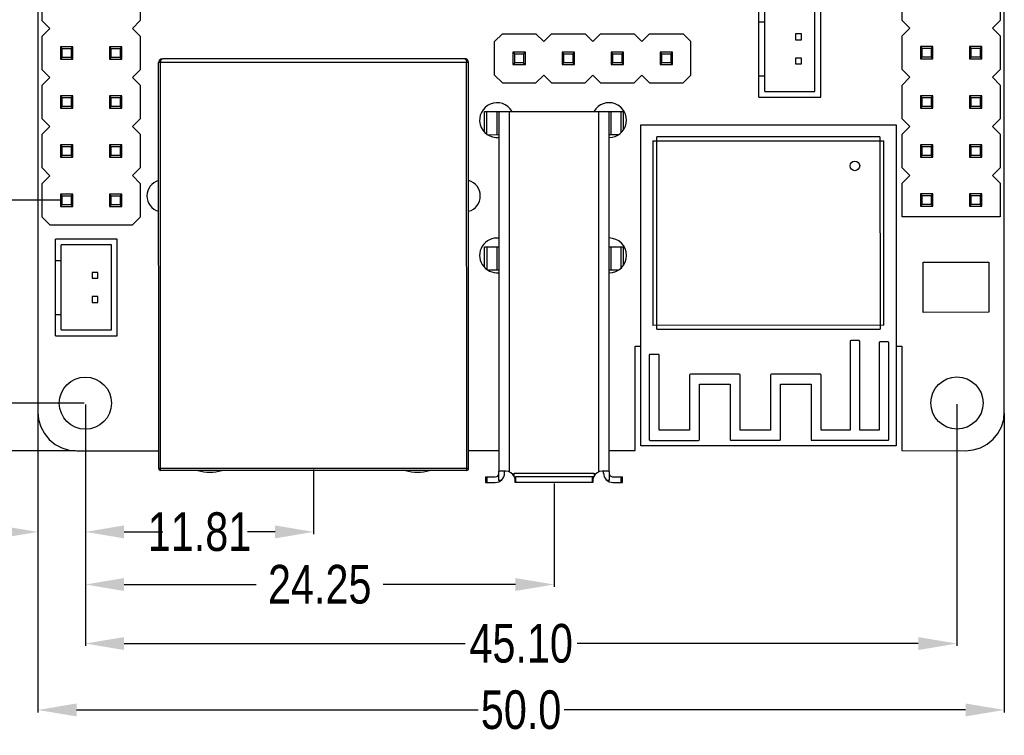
# Model space of a CAD drawing. Header units: inches. Extents: x -29 to 164, y -51 to 83.
# Tile 8 of 164: x 7 to 58, y -22 to 15. Entities that reach past the tile are written whole.
import ezdxf

# ---------------------------------------------------------------- set-up
doc = ezdxf.new("R2010")
doc.units = ezdxf.units.IN
doc.header["$LTSCALE"] = 1.21
doc.header["$MEASUREMENT"] = 0
doc.header["$PDMODE"] = 3
doc.header["$PDSIZE"] = 0.3125
doc.layers.get('0').update_dxf_attribs({"linetype": 'CONTINUOUS'})
doc.layers.get('Defpoints').update_dxf_attribs({"linetype": 'CONTINUOUS'})
doc.layers.add('DIM', color=3, linetype='CONTINUOUS')
doc.styles.get("Standard").update_dxf_attribs({"font": 'txt', "width": 0.8})
doc.dimstyles.get("Standard").update_dxf_attribs({"dimtxt": 0.15625, "dimasz": 0.1875, "dimexe": 0.125, "dimexo": 0.0625, "dimgap": 0.09, "dimtad": 0, "dimtih": 1, "dimtoh": 1, "dimzin": 4, "dimdsep": 46, "dimtxsty": 'STANDARD', "dimblk": '_FILLED', "dimblk1": '_FILLED', "dimblk2": '_FILLED', "dimcen": 0.09, "dimazin": 1, "dimtp": 0.01, "dimtm": 0.01, "dimtfac": 1, "dimtofl": 0, "dimtmove": 0, "dimatfit": 3, "dimldrblk": '_FILLED', "dimfxl": 1, "dimtolj": 1, "dimtzin": 4, "dimarcsym": 0})

# ---------------------------------------------------------------- blocks, each defined once
blk = doc.blocks.new('_FILLED')
at = {"color": 0, "linetype": 'ByBlock'}
blk.add_solid([(0, 0), (-1, 0.167), (-1, -0.167)], dxfattribs=at)
blk = doc.blocks.new('*D3')
at = {"layer": 'Defpoints', "color": 0}
for p in [(9.128, 35.713), (0.441, 5.233), (9.135, 5.233)]:
    blk.add_point(p, dxfattribs=at)
at = {"layer": 'DIM', "color": 0, "lineweight": -2}
for p, q in [((9.066, 35.713), (0.316, 35.713)), ((0.441, 33.713), (0.441, 29.496)), ((0.441, 7.233), (0.441, 11.45)), ((9.072, 5.233), (0.316, 5.233))]:
    blk.add_line(p, q, dxfattribs=at)
at = {"layer": 'DIM', "color": 0, "lineweight": -2, "xscale": 2, "yscale": 2, "zscale": 2}
for p, rotation in [((0.441, 35.713), 90), ((0.441, 5.233), 270)]:
    blk.add_blockref('_FILLED', p, dxfattribs=dict(at, rotation=rotation))
at = {"layer": 'DIM', "color": 0, "insert": (0.441, 20.473), "char_height": 2, "attachment_point": 5, "rotation": 90}
blk.add_mtext('\\A1;30.48(2.54*12)', dxfattribs=at)
blk = doc.blocks.new('*D4')
at = {"layer": 'Defpoints', "color": 0}
for p in [(-6.502, 42.283), (9.879, 42.283), (9.889, -7.727)]:
    blk.add_point(p, dxfattribs=at)
at = {"layer": 'DIM', "color": 0, "lineweight": -2}
for p, q in [((9.816, 42.283), (-6.627, 42.283)), ((-6.502, 40.283), (-6.502, 19.501)), ((-6.502, -5.727), (-6.502, 15.055)), ((9.827, -7.727), (-6.627, -7.727))]:
    blk.add_line(p, q, dxfattribs=at)
at = {"layer": 'DIM', "color": 0, "lineweight": -2, "xscale": 2, "yscale": 2, "zscale": 2}
for p, rotation in [((-6.502, 42.283), 90), ((-6.502, -7.727), 270)]:
    blk.add_blockref('_FILLED', p, dxfattribs=dict(at, rotation=rotation))
at = {"layer": 'DIM', "color": 0, "insert": (-6.502, 17.278), "char_height": 2, "attachment_point": 5, "rotation": 90}
blk.add_mtext('\\A1;50.0', dxfattribs=at)
blk = doc.blocks.new('*D5')
at = {"layer": 'Defpoints', "color": 0}
for p in [(10.339, -5.267), (55.439, -5.258), (55.439, -17.705)]:
    blk.add_point(p, dxfattribs=at)
at = {"layer": 'DIM', "color": 0, "lineweight": -2}
for p, q in [((10.339, -5.33), (10.339, -17.83)), ((55.439, -5.32), (55.439, -17.83)), ((12.339, -17.705), (29.999, -17.705)), ((53.439, -17.705), (35.779, -17.705))]:
    blk.add_line(p, q, dxfattribs=at)
at = {"layer": 'DIM', "color": 0, "lineweight": -2, "xscale": 2, "yscale": 2, "zscale": 2, "rotation": 180}
blk.add_blockref('_FILLED', (10.339, -17.705), dxfattribs=at)
at = {"layer": 'DIM', "color": 0, "lineweight": -2, "xscale": 2, "yscale": 2, "zscale": 2}
blk.add_blockref('_FILLED', (55.439, -17.705), dxfattribs=at)
at = {"layer": 'DIM', "color": 0, "insert": (32.889, -17.705), "char_height": 2, "attachment_point": 5}
blk.add_mtext('\\A1;45.10', dxfattribs=at)
blk = doc.blocks.new('*D6')
at = {"layer": 'Defpoints', "color": 0}
for p in [(10.339, -5.267), (22.151, -8.644), (22.151, -11.929)]:
    blk.add_point(p, dxfattribs=at)
at = {"layer": 'DIM', "color": 0, "lineweight": -2}
for p, q in [((10.339, -5.33), (10.339, -12.054)), ((22.151, -8.707), (22.151, -12.054)), ((12.339, -11.929), (13.755, -11.929)), ((20.151, -11.929), (18.735, -11.929))]:
    blk.add_line(p, q, dxfattribs=at)
at = {"layer": 'DIM', "color": 0, "lineweight": -2, "xscale": 2, "yscale": 2, "zscale": 2, "rotation": 180}
blk.add_blockref('_FILLED', (10.339, -11.929), dxfattribs=at)
at = {"layer": 'DIM', "color": 0, "lineweight": -2, "xscale": 2, "yscale": 2, "zscale": 2}
blk.add_blockref('_FILLED', (22.151, -11.929), dxfattribs=at)
at = {"layer": 'DIM', "color": 0, "insert": (16.245, -11.929), "char_height": 2, "attachment_point": 5}
blk.add_mtext('\\A1;11.81', dxfattribs=at)
blk = doc.blocks.new('*D7')
at = {"layer": 'Defpoints', "color": 0}
for p in [(10.339, -5.267), (7.879, -5.727), (7.879, -11.929)]:
    blk.add_point(p, dxfattribs=at)
at = {"layer": 'DIM', "color": 0, "lineweight": -2}
for p, q in [((10.339, -5.33), (10.339, -12.054)), ((7.879, -5.79), (7.879, -12.054)), ((5.879, -11.929), (3.879, -11.929)), ((12.339, -11.929), (14.339, -11.929))]:
    blk.add_line(p, q, dxfattribs=at)
at = {"layer": 'DIM', "color": 0, "lineweight": -2, "xscale": 2, "yscale": 2, "zscale": 2}
blk.add_blockref('_FILLED', (7.879, -11.929), dxfattribs=at)
at = {"layer": 'DIM', "color": 0, "lineweight": -2, "xscale": 2, "yscale": 2, "zscale": 2, "rotation": 180}
blk.add_blockref('_FILLED', (10.339, -11.929), dxfattribs=at)
at = {"layer": 'DIM', "color": 0, "insert": (1.389, -11.929), "char_height": 2, "attachment_point": 5}
blk.add_mtext('\\A1;2.46', dxfattribs=at)
blk = doc.blocks.new('*D9')
at = {"layer": 'Defpoints', "color": 0}
for p in [(7.879, -5.727), (57.889, -5.717), (57.889, -21.141)]:
    blk.add_point(p, dxfattribs=at)
at = {"layer": 'DIM', "color": 0, "lineweight": -2}
for p, q in [((7.879, -5.79), (7.879, -21.266)), ((57.889, -5.779), (57.889, -21.266)), ((9.879, -21.141), (30.661, -21.141)), ((55.889, -21.141), (35.107, -21.141))]:
    blk.add_line(p, q, dxfattribs=at)
at = {"layer": 'DIM', "color": 0, "lineweight": -2, "xscale": 2, "yscale": 2, "zscale": 2, "rotation": 180}
blk.add_blockref('_FILLED', (7.879, -21.141), dxfattribs=at)
at = {"layer": 'DIM', "color": 0, "lineweight": -2, "xscale": 2, "yscale": 2, "zscale": 2}
blk.add_blockref('_FILLED', (57.889, -21.141), dxfattribs=at)
at = {"layer": 'DIM', "color": 0, "insert": (32.884, -21.141), "char_height": 2, "attachment_point": 5}
blk.add_mtext('\\A1;50.0', dxfattribs=at)
blk = doc.blocks.new('*D11')
at = {"layer": 'Defpoints', "color": 0}
for p in [(-2.864, 42.283), (10.339, 42.283), (10.339, -5.267)]:
    blk.add_point(p, dxfattribs=at)
at = {"layer": 'DIM', "color": 0, "lineweight": -2}
for p, q in [((10.276, 42.283), (-2.989, 42.283)), ((-2.864, 40.283), (-2.864, 21.798)), ((-2.864, -3.267), (-2.864, 15.218)), ((10.276, -5.267), (-2.989, -5.267))]:
    blk.add_line(p, q, dxfattribs=at)
at = {"layer": 'DIM', "color": 0, "lineweight": -2, "xscale": 2, "yscale": 2, "zscale": 2}
for p, rotation in [((-2.864, 42.283), 90), ((-2.864, -5.267), 270)]:
    blk.add_blockref('_FILLED', p, dxfattribs=dict(at, rotation=rotation))
at = {"layer": 'DIM', "color": 0, "insert": (-2.864, 18.508), "char_height": 2, "attachment_point": 5, "rotation": 90}
blk.add_mtext('\\A1;47.55', dxfattribs=at)
blk = doc.blocks.new('*D17')
at = {"layer": 'Defpoints', "color": 0}
for p in [(10.339, -5.267), (34.59, -9.369), (34.59, -14.65)]:
    blk.add_point(p, dxfattribs=at)
at = {"layer": 'DIM', "color": 0, "lineweight": -2}
for p, q in [((10.339, -5.33), (10.339, -14.775)), ((34.59, -9.432), (34.59, -14.775)), ((12.339, -14.65), (19.174, -14.65)), ((32.59, -14.65), (25.754, -14.65))]:
    blk.add_line(p, q, dxfattribs=at)
at = {"layer": 'DIM', "color": 0, "lineweight": -2, "xscale": 2, "yscale": 2, "zscale": 2, "rotation": 180}
blk.add_blockref('_FILLED', (10.339, -14.65), dxfattribs=at)
at = {"layer": 'DIM', "color": 0, "lineweight": -2, "xscale": 2, "yscale": 2, "zscale": 2}
blk.add_blockref('_FILLED', (34.59, -14.65), dxfattribs=at)
at = {"layer": 'DIM', "color": 0, "insert": (22.464, -14.65), "char_height": 2, "attachment_point": 5}
blk.add_mtext('\\A1;24.25', dxfattribs=at)

msp = doc.modelspace()

# ---------------------------------------------------------------- linework, layer by layer
at = {"color": 7, "linetype": 'Continuous'}
for p, q in [((7.879, 40.273), (7.879, -5.727)), ((57.889, -5.717), (57.889, 40.283)), ((8.095, 14.523), (8.094, 16.263)), ((13.174, 16.264), (13.175, 14.524)), ((52.595, 14.532), (52.594, 16.272)), ((57.674, 16.273), (57.675, 14.533)), ((45.189, 10.561), (45.189, 15.561)), ((48.389, 10.561), (48.389, 15.561)), ((45.489, 10.861), (45.489, 15.261)), ((48.089, 10.861), (48.089, 15.261)), ((8.495, 14.123), (8.095, 14.523)), ((13.175, 14.524), (12.775, 14.124)), ((45.189, 14.456), (45.489, 14.456)), ((52.995, 14.132), (52.595, 14.532)), ((57.675, 14.533), (57.275, 14.133)), ((8.095, 13.723), (8.495, 14.123)), ((12.775, 14.124), (13.175, 13.724)), ((31.515, 13.448), (31.915, 13.848)), ((31.915, 13.848), (33.655, 13.848)), ((33.655, 13.848), (34.055, 13.448)), ((34.055, 13.448), (34.455, 13.848)), ((34.455, 13.848), (36.195, 13.849)), ((36.195, 13.849), (36.595, 13.449)), ((36.595, 13.449), (36.995, 13.849)), ((36.995, 13.849), (38.735, 13.849)), ((38.735, 13.849), (39.135, 13.449)), ((39.135, 13.449), (39.535, 13.849)), ((39.535, 13.849), (41.275, 13.85)), ((41.275, 13.85), (41.675, 13.45)), ((47.389, 13.836), (47.089, 13.836)), ((47.089, 13.836), (47.089, 13.536)), ((47.389, 13.536), (47.389, 13.836)), ((52.595, 13.732), (52.995, 14.132)), ((57.275, 14.133), (57.675, 13.733)), ((8.095, 11.983), (8.095, 13.723)), ((13.175, 13.724), (13.175, 11.984)), ((31.515, 11.708), (31.515, 13.448)), ((41.675, 11.71), (41.675, 13.45)), ((47.089, 13.536), (47.389, 13.536)), ((52.595, 11.992), (52.595, 13.732)), ((57.675, 13.733), (57.675, 11.993)), ((9.045, 13.173), (9.045, 12.533)), ((9.045, 13.173), (9.133, 13.085)), ((9.685, 13.173), (9.045, 13.173)), ((9.133, 12.621), (9.133, 13.085)), ((9.133, 13.085), (9.597, 13.085)), ((9.685, 13.173), (9.597, 13.085)), ((9.597, 13.085), (9.597, 12.621)), ((9.685, 12.533), (9.685, 13.173)), ((12.225, 13.174), (11.585, 13.173)), ((11.585, 13.173), (11.585, 12.533)), ((11.585, 13.173), (11.673, 13.085)), ((11.673, 12.622), (11.673, 13.085)), ((11.673, 13.085), (12.137, 13.085)), ((12.225, 13.174), (12.137, 13.085)), ((12.137, 13.085), (12.137, 12.622)), ((12.225, 12.534), (12.225, 13.174)), ((33.105, 12.898), (32.465, 12.898)), ((32.465, 12.898), (32.553, 12.81)), ((32.465, 12.898), (32.465, 12.258)), ((32.553, 12.81), (33.017, 12.81)), ((32.553, 12.346), (32.553, 12.81)), ((33.017, 12.81), (33.105, 12.898)), ((33.017, 12.81), (33.017, 12.346)), ((33.105, 12.258), (33.105, 12.898)), ((35.645, 12.898), (35.005, 12.898)), ((35.005, 12.898), (35.093, 12.81)), ((35.005, 12.898), (35.005, 12.258)), ((35.093, 12.81), (35.557, 12.81)), ((35.093, 12.347), (35.093, 12.81)), ((35.557, 12.81), (35.645, 12.898)), ((35.557, 12.81), (35.557, 12.347)), ((35.645, 12.258), (35.645, 12.898)), ((38.185, 12.899), (37.545, 12.899)), ((37.545, 12.899), (37.633, 12.811)), ((37.545, 12.899), (37.545, 12.259)), ((37.633, 12.811), (38.097, 12.811)), ((37.633, 12.347), (37.633, 12.811)), ((38.097, 12.811), (38.185, 12.899)), ((38.097, 12.811), (38.097, 12.347)), ((38.185, 12.259), (38.185, 12.899)), ((40.725, 12.9), (40.085, 12.899)), ((40.085, 12.899), (40.173, 12.811)), ((40.085, 12.899), (40.085, 12.259)), ((40.173, 12.811), (40.637, 12.811)), ((40.173, 12.348), (40.173, 12.811)), ((40.637, 12.811), (40.725, 12.9)), ((40.637, 12.811), (40.637, 12.348)), ((40.725, 12.26), (40.725, 12.9)), ((54.185, 13.182), (53.545, 13.182)), ((53.633, 13.094), (53.545, 13.182)), ((53.545, 13.182), (53.545, 12.542)), ((53.633, 13.094), (54.097, 13.094)), ((53.633, 12.63), (53.633, 13.094)), ((54.097, 13.094), (54.185, 13.182)), ((54.097, 13.094), (54.097, 12.63)), ((54.185, 12.542), (54.185, 13.182)), ((56.725, 13.183), (56.085, 13.183)), ((56.173, 13.095), (56.085, 13.183)), ((56.085, 13.183), (56.085, 12.543)), ((56.173, 13.095), (56.637, 13.095)), ((56.173, 12.631), (56.173, 13.095)), ((56.637, 13.095), (56.725, 13.183)), ((56.637, 13.095), (56.637, 12.631)), ((56.725, 12.543), (56.725, 13.183)), ((9.133, 12.621), (9.045, 12.533)), ((9.045, 12.533), (9.685, 12.533)), ((9.597, 12.621), (9.133, 12.621)), ((9.597, 12.621), (9.685, 12.533)), ((11.673, 12.622), (11.585, 12.533)), ((11.585, 12.533), (12.225, 12.534)), ((12.137, 12.622), (11.673, 12.622)), ((12.137, 12.622), (12.225, 12.534)), ((30.167, 12.357), (14.127, 12.354)), ((14.131, -8.646), (14.127, 12.354)), ((14.231, -8.746), (14.227, 12.354)), ((29.967, 12.557), (14.327, 12.554)), ((30.071, -8.743), (30.067, 12.357)), ((30.171, -8.643), (30.167, 12.357)), ((32.465, 12.258), (32.553, 12.346)), ((32.465, 12.258), (33.105, 12.258)), ((33.017, 12.346), (32.553, 12.346)), ((33.017, 12.346), (33.105, 12.258)), ((35.005, 12.258), (35.093, 12.347)), ((35.005, 12.258), (35.645, 12.258)), ((35.557, 12.347), (35.093, 12.347)), ((35.557, 12.347), (35.645, 12.258)), ((37.545, 12.259), (37.633, 12.347)), ((37.545, 12.259), (38.185, 12.259)), ((38.097, 12.347), (37.633, 12.347)), ((38.097, 12.347), (38.185, 12.259)), ((40.085, 12.259), (40.173, 12.348)), ((40.085, 12.259), (40.725, 12.26)), ((40.637, 12.348), (40.173, 12.348)), ((40.637, 12.348), (40.725, 12.26)), ((47.389, 12.586), (47.089, 12.586)), ((47.089, 12.586), (47.089, 12.286)), ((47.089, 12.286), (47.389, 12.286)), ((47.389, 12.286), (47.389, 12.586)), ((53.545, 12.542), (53.633, 12.63)), ((53.545, 12.542), (54.185, 12.542)), ((54.097, 12.63), (53.633, 12.63)), ((54.185, 12.542), (54.097, 12.63)), ((56.085, 12.543), (56.173, 12.631)), ((56.085, 12.543), (56.725, 12.543)), ((56.637, 12.631), (56.173, 12.631)), ((56.725, 12.543), (56.637, 12.631)), ((8.495, 11.583), (8.095, 11.983)), ((13.175, 11.984), (12.775, 11.584)), ((52.995, 11.592), (52.595, 11.992)), ((57.675, 11.993), (57.275, 11.593)), ((8.095, 11.183), (8.495, 11.583)), ((12.775, 11.584), (13.175, 11.184)), ((31.915, 11.308), (31.515, 11.708)), ((31.915, 11.308), (33.655, 11.308)), ((34.055, 11.708), (33.655, 11.308)), ((34.455, 11.308), (34.055, 11.708)), ((34.455, 11.308), (36.195, 11.309)), ((36.595, 11.709), (36.195, 11.309)), ((36.995, 11.309), (36.595, 11.709)), ((36.995, 11.309), (38.735, 11.309)), ((39.135, 11.709), (38.735, 11.309)), ((39.535, 11.309), (39.135, 11.709)), ((39.535, 11.309), (41.275, 11.31)), ((41.675, 11.71), (41.275, 11.31)), ((45.189, 11.667), (45.489, 11.667)), ((52.595, 11.192), (52.995, 11.592)), ((57.275, 11.593), (57.675, 11.193)), ((8.096, 9.443), (8.095, 11.183)), ((13.175, 11.184), (13.176, 9.444)), ((45.489, 10.861), (48.089, 10.861)), ((52.596, 9.452), (52.595, 11.192)), ((57.675, 11.193), (57.676, 9.453)), ((9.046, 10.633), (9.046, 9.993)), ((9.046, 10.633), (9.134, 10.545)), ((9.686, 10.633), (9.046, 10.633)), ((9.134, 10.081), (9.134, 10.545)), ((9.134, 10.545), (9.597, 10.545)), ((9.686, 10.633), (9.597, 10.545)), ((9.597, 10.545), (9.597, 10.081)), ((9.686, 9.993), (9.686, 10.633)), ((12.226, 10.634), (11.586, 10.633)), ((11.586, 10.633), (11.586, 9.993)), ((11.586, 10.633), (11.674, 10.545)), ((11.674, 10.082), (11.674, 10.545)), ((11.674, 10.545), (12.137, 10.545)), ((12.226, 10.634), (12.137, 10.545)), ((12.137, 10.545), (12.137, 10.082)), ((12.226, 9.994), (12.226, 10.634)), ((45.189, 10.561), (48.389, 10.561)), ((54.186, 10.642), (53.546, 10.642)), ((53.634, 10.554), (53.546, 10.642)), ((53.546, 10.642), (53.546, 10.002)), ((53.634, 10.554), (54.097, 10.554)), ((53.634, 10.09), (53.634, 10.554)), ((54.097, 10.554), (54.186, 10.642)), ((54.097, 10.554), (54.097, 10.09)), ((54.186, 10.002), (54.186, 10.642)), ((56.726, 10.643), (56.086, 10.643)), ((56.174, 10.555), (56.086, 10.643)), ((56.086, 10.643), (56.086, 10.003)), ((56.174, 10.555), (56.637, 10.555)), ((56.174, 10.091), (56.174, 10.555)), ((56.637, 10.555), (56.726, 10.643)), ((56.637, 10.555), (56.637, 10.091)), ((56.726, 10.003), (56.726, 10.643)), ((9.134, 10.081), (9.046, 9.993)), ((9.046, 9.993), (9.686, 9.993)), ((9.597, 10.081), (9.134, 10.081)), ((9.597, 10.081), (9.686, 9.993)), ((11.674, 10.082), (11.586, 9.993)), ((11.586, 9.993), (12.226, 9.994)), ((12.137, 10.082), (11.674, 10.082)), ((12.137, 10.082), (12.226, 9.994)), ((30.986, 9.827), (38.186, 9.829)), ((30.986, 8.77), (30.986, 9.827)), ((31.12, 8.643), (31.12, 9.827)), ((31.642, 8.608), (31.642, 9.828)), ((31.736, 9.828), (31.74, -8.786)), ((32.285, -8.829), (32.281, 9.828)), ((36.891, 9.829), (36.895, -8.828)), ((37.44, -8.785), (37.436, 9.829)), ((37.53, 9.829), (37.53, 8.609)), ((38.052, 9.829), (38.052, 8.738)), ((38.186, 8.895), (38.186, 9.829)), ((53.546, 10.002), (53.634, 10.09)), ((53.546, 10.002), (54.186, 10.002)), ((54.097, 10.09), (53.634, 10.09)), ((54.186, 10.002), (54.097, 10.09)), ((56.086, 10.003), (56.174, 10.091)), ((56.086, 10.003), (56.726, 10.003)), ((56.637, 10.091), (56.174, 10.091)), ((56.726, 10.003), (56.637, 10.091)), ((8.496, 9.043), (8.096, 9.443)), ((13.176, 9.444), (12.776, 9.044)), ((52.996, 9.052), (52.596, 9.452)), ((57.676, 9.453), (57.276, 9.053)), ((8.096, 8.643), (8.496, 9.043)), ((12.776, 9.044), (13.176, 8.644)), ((39.086, 9.129), (52.286, 9.132)), ((39.089, -7.471), (39.086, 9.129)), ((52.286, 9.132), (52.289, -7.468)), ((52.596, 8.652), (52.996, 9.052)), ((57.276, 9.053), (57.676, 8.653)), ((8.096, 6.903), (8.096, 8.643)), ((13.176, 8.644), (13.176, 6.904)), ((31.736, 8.608), (31.189, 8.607)), ((37.884, 8.609), (37.436, 8.609)), ((39.706, 8.309), (51.656, 8.312)), ((39.706, 8.309), (39.708, -1.241)), ((51.456, 8.512), (39.906, 8.509)), ((39.908, -1.441), (39.906, 8.509)), ((51.456, 8.512), (51.458, -1.438)), ((51.658, -1.238), (51.656, 8.312)), ((52.596, 6.912), (52.596, 8.652)), ((57.676, 8.653), (57.676, 6.913)), ((9.046, 8.093), (9.046, 7.453)), ((9.046, 8.093), (9.134, 8.005)), ((9.686, 8.093), (9.046, 8.093)), ((9.134, 7.541), (9.134, 8.005)), ((9.134, 8.005), (9.598, 8.005)), ((9.686, 8.093), (9.598, 8.005)), ((9.598, 8.005), (9.598, 7.541)), ((9.686, 7.453), (9.686, 8.093)), ((12.226, 8.094), (11.586, 8.093)), ((11.586, 8.093), (11.586, 7.453)), ((11.586, 8.093), (11.674, 8.005)), ((11.674, 7.542), (11.674, 8.005)), ((11.674, 8.005), (12.138, 8.005)), ((12.226, 8.094), (12.138, 8.005)), ((12.138, 8.005), (12.138, 7.542)), ((12.226, 7.454), (12.226, 8.094)), ((54.186, 8.102), (53.546, 8.102)), ((53.634, 8.014), (53.546, 8.102)), ((53.546, 8.102), (53.546, 7.462)), ((53.634, 8.014), (54.098, 8.014)), ((53.634, 7.55), (53.634, 8.014)), ((54.098, 8.014), (54.186, 8.102)), ((54.098, 8.014), (54.098, 7.55)), ((54.186, 7.462), (54.186, 8.102)), ((56.726, 8.103), (56.086, 8.103)), ((56.174, 8.015), (56.086, 8.103)), ((56.086, 8.103), (56.086, 7.463)), ((56.174, 8.015), (56.638, 8.015)), ((56.174, 7.551), (56.174, 8.015)), ((56.638, 8.015), (56.726, 8.103)), ((56.638, 8.015), (56.638, 7.551)), ((56.726, 7.463), (56.726, 8.103)), ((9.134, 7.541), (9.046, 7.453)), ((9.046, 7.453), (9.686, 7.453)), ((9.598, 7.541), (9.134, 7.541)), ((9.598, 7.541), (9.686, 7.453)), ((11.674, 7.542), (11.586, 7.453)), ((11.586, 7.453), (12.226, 7.454)), ((12.138, 7.542), (11.674, 7.542)), ((12.138, 7.542), (12.226, 7.454)), ((53.546, 7.462), (53.634, 7.55)), ((53.546, 7.462), (54.186, 7.462)), ((54.098, 7.55), (53.634, 7.55)), ((54.186, 7.462), (54.098, 7.55)), ((56.086, 7.463), (56.174, 7.551)), ((56.086, 7.463), (56.726, 7.463)), ((56.638, 7.551), (56.174, 7.551)), ((56.726, 7.463), (56.638, 7.551)), ((8.496, 6.503), (8.096, 6.903)), ((13.176, 6.904), (12.776, 6.504)), ((52.996, 6.512), (52.596, 6.912)), ((57.676, 6.913), (57.276, 6.513)), ((8.096, 6.103), (8.496, 6.503)), ((12.776, 6.504), (13.176, 6.104)), ((52.596, 6.112), (52.996, 6.512)), ((57.276, 6.513), (57.676, 6.113)), ((8.097, 4.363), (8.096, 6.103)), ((13.176, 6.104), (13.177, 4.364)), ((52.597, 4.372), (52.596, 6.112)), ((57.676, 6.113), (57.677, 4.373)), ((9.047, 5.553), (9.135, 5.465)), ((9.047, 5.553), (9.047, 4.913)), ((9.687, 5.553), (9.047, 5.553)), ((9.135, 5.001), (9.135, 5.465)), ((9.135, 5.465), (9.598, 5.465)), ((9.687, 5.553), (9.598, 5.465)), ((9.598, 5.465), (9.599, 5.001)), ((9.687, 4.913), (9.687, 5.553)), ((12.227, 5.554), (11.587, 5.553)), ((11.587, 5.553), (11.675, 5.465)), ((11.587, 5.553), (11.587, 4.913)), ((11.675, 5.002), (11.675, 5.465)), ((11.675, 5.465), (12.138, 5.465)), ((12.227, 5.554), (12.138, 5.465)), ((12.138, 5.465), (12.139, 5.002)), ((12.227, 4.914), (12.227, 5.554)), ((54.187, 5.562), (53.547, 5.562)), ((53.635, 5.474), (53.547, 5.562)), ((53.547, 5.562), (53.547, 4.922)), ((53.635, 5.474), (54.098, 5.474)), ((53.635, 5.01), (53.635, 5.474)), ((54.098, 5.474), (54.187, 5.562)), ((54.098, 5.474), (54.099, 5.01)), ((54.187, 4.922), (54.187, 5.562)), ((56.727, 5.563), (56.087, 5.563)), ((56.175, 5.475), (56.087, 5.563)), ((56.087, 5.563), (56.087, 4.923)), ((56.175, 5.475), (56.638, 5.475)), ((56.175, 5.011), (56.175, 5.475)), ((56.638, 5.475), (56.727, 5.563)), ((56.638, 5.475), (56.639, 5.011)), ((56.727, 4.923), (56.727, 5.563)), ((9.135, 5.001), (9.047, 4.913)), ((9.047, 4.913), (9.687, 4.913)), ((9.599, 5.001), (9.135, 5.001)), ((9.599, 5.001), (9.687, 4.913)), ((11.675, 5.002), (11.587, 4.913)), ((11.587, 4.913), (12.227, 4.914)), ((12.139, 5.002), (11.675, 5.002)), ((12.139, 5.002), (12.227, 4.914)), ((53.547, 4.922), (53.635, 5.01)), ((53.547, 4.922), (54.187, 4.922)), ((54.099, 5.01), (53.635, 5.01)), ((54.187, 4.922), (54.099, 5.01)), ((56.087, 4.923), (56.175, 5.011)), ((56.087, 4.923), (56.727, 4.923)), ((56.639, 5.011), (56.175, 5.011)), ((56.727, 4.923), (56.639, 5.011)), ((8.497, 3.963), (8.097, 4.363)), ((13.177, 4.364), (12.777, 3.964)), ((57.677, 4.373), (52.597, 4.372)), ((8.497, 3.963), (12.777, 3.964)), ((8.788, -1.777), (8.787, 3.223)), ((11.987, 3.223), (8.787, 3.223)), ((11.988, -1.777), (11.987, 3.223)), ((9.088, -1.477), (9.087, 2.923)), ((11.687, 2.923), (9.087, 2.923)), ((11.688, -1.477), (11.687, 2.923)), ((30.987, 2.827), (31.737, 2.828)), ((30.987, 1.77), (30.987, 2.827)), ((31.121, 1.643), (31.121, 2.827)), ((31.644, 1.608), (31.643, 2.828)), ((37.437, 2.829), (38.187, 2.829)), ((37.531, 2.829), (37.531, 1.609)), ((38.053, 2.829), (38.053, 1.738)), ((38.187, 1.895), (38.187, 2.829)), ((8.787, 2.117), (9.087, 2.117)), ((31.737, 1.608), (31.191, 1.607)), ((37.885, 1.609), (37.437, 1.609)), ((53.687, 2.032), (57.087, 2.033)), ((53.688, -0.568), (53.687, 2.032)), ((57.087, 2.033), (57.088, -0.567)), ((10.687, 1.498), (10.688, 1.198)), ((10.987, 1.498), (10.687, 1.498)), ((10.688, 1.198), (10.988, 1.198)), ((10.988, 1.198), (10.987, 1.498)), ((10.688, 0.248), (10.688, -0.052)), ((10.988, 0.248), (10.688, 0.248)), ((10.988, -0.052), (10.988, 0.248)), ((10.688, -0.052), (10.988, -0.052)), ((8.788, -0.672), (9.088, -0.672)), ((57.088, -0.567), (53.688, -0.568)), ((9.088, -1.477), (11.688, -1.477)), ((51.658, -1.238), (39.708, -1.241)), ((39.908, -1.441), (51.458, -1.438)), ((8.788, -1.777), (11.988, -1.777)), ((50.355, -2.028), (49.957, -2.028)), ((38.788, -2.321), (39.088, -2.321)), ((38.789, -7.721), (38.788, -2.321)), ((49.906, -2.079), (49.907, -6.669)), ((50.407, -6.669), (50.406, -2.079)), ((51.406, -2.14), (51.407, -6.669)), ((51.855, -2.089), (51.457, -2.089)), ((51.907, -7.138), (51.906, -2.139)), ((52.288, -2.318), (52.588, -2.318)), ((52.588, -2.318), (52.589, -7.718)), ((39.506, -2.792), (39.507, -7.14)), ((39.975, -2.741), (39.557, -2.741)), ((40.027, -6.671), (40.026, -2.792)), ((41.602, -3.822), (41.602, -6.671)), ((44.166, -3.77), (41.652, -3.771)), ((44.217, -6.67), (44.217, -3.821)), ((45.792, -3.821), (45.792, -6.67)), ((48.356, -3.769), (45.842, -3.77)), ((48.407, -6.669), (48.407, -3.82)), ((42.122, -4.291), (43.697, -4.29)), ((42.122, -7.14), (42.122, -4.291)), ((43.697, -4.29), (43.697, -7.14)), ((46.312, -4.29), (47.887, -4.29)), ((46.312, -7.139), (46.312, -4.29)), ((47.887, -4.29), (47.887, -7.139)), ((7.879, -5.727), (7.918, -6.119)), ((57.746, -6.486), (57.86, -6.109)), ((57.86, -6.109), (57.889, -5.717)), ((7.918, -6.119), (8.032, -6.496)), ((8.032, -6.496), (8.218, -6.844)), ((57.56, -6.833), (57.746, -6.486)), ((8.218, -6.844), (8.468, -7.148)), ((41.602, -6.671), (40.027, -6.671)), ((45.792, -6.67), (44.217, -6.67)), ((49.907, -6.669), (48.407, -6.669)), ((51.407, -6.669), (50.407, -6.669)), ((57.31, -7.138), (57.56, -6.833)), ((8.468, -7.148), (8.773, -7.398)), ((8.773, -7.398), (9.12, -7.584)), ((9.12, -7.584), (9.497, -7.698)), ((52.289, -7.468), (39.089, -7.471)), ((39.558, -7.191), (42.071, -7.191)), ((43.748, -7.19), (46.261, -7.19)), ((47.938, -7.19), (51.856, -7.189)), ((56.281, -7.688), (56.658, -7.574)), ((56.658, -7.574), (57.006, -7.388)), ((57.006, -7.388), (57.31, -7.138)), ((9.497, -7.698), (9.889, -7.727)), ((9.889, -7.727), (14.131, -7.726)), ((30.171, -7.723), (31.739, -7.722)), ((37.439, -7.721), (38.789, -7.721)), ((52.589, -7.718), (55.889, -7.727)), ((55.889, -7.727), (56.281, -7.688)), ((30.171, -8.643), (14.131, -8.646)), ((30.071, -8.743), (14.231, -8.746)), ((31.04, -9.081), (31.545, -9.081)), ((31.04, -9.081), (31.04, -9.373)), ((31.137, -9.373), (31.137, -9.081)), ((31.74, -8.791), (31.744, -8.786)), ((31.74, -9.272), (31.74, -8.791)), ((31.813, -8.786), (31.744, -8.786)), ((31.813, -8.786), (31.813, -8.792)), ((32.03, -8.792), (31.813, -8.792)), ((32.092, -8.788), (32.03, -8.789)), ((32.03, -8.886), (32.03, -8.789)), ((32.519, -8.883), (36.661, -8.882)), ((32.519, -9.037), (32.519, -8.883)), ((32.54, -9.078), (32.616, -9.078)), ((36.64, -9.077), (32.616, -9.078)), ((32.616, -9.37), (32.616, -9.078)), ((36.563, -9.077), (36.564, -9.369)), ((36.661, -8.882), (36.661, -9.036)), ((37.15, -8.787), (37.079, -8.787)), ((37.15, -8.885), (37.15, -8.787)), ((37.367, -8.791), (37.15, -8.791)), ((37.436, -8.785), (37.367, -8.785)), ((37.367, -8.791), (37.367, -8.785)), ((37.436, -8.785), (37.44, -8.79)), ((37.44, -8.79), (37.44, -9.271)), ((37.634, -9.079), (38.14, -9.079)), ((38.042, -9.079), (38.042, -9.371)), ((38.14, -9.371), (38.14, -9.079)), ((31.04, -9.373), (31.543, -9.373)), ((31.839, -9.272), (31.74, -9.272)), ((36.6, -9.369), (32.579, -9.37)), ((37.44, -9.271), (37.341, -9.271)), ((37.636, -9.371), (38.14, -9.371))]:
    msp.add_line(p, q, dxfattribs=at)
for centre, radius in [((50.156, 7.012), 0.25), ((10.339, -5.267), 1.35), ((55.439, -5.258), 1.35)]:
    msp.add_circle(centre, radius, dxfattribs=at)
for centre, radius, start, end in [((14.327, 12.354), 0.2, 90.012, 180.012), ((29.967, 12.357), 0.2, 0.012, 90.012), ((31.636, 9.378), 0.9, 30.387, 276.4729), ((37.436, 9.379), 0.9, 270.0152, 149.6249), ((14.348, 5.454), 0.825, 105.5658, 254.4408), ((29.948, 5.457), 0.825, 285.5658, 74.4408), ((31.637, 2.378), 0.9, 83.5533, 276.4729), ((37.437, 2.379), 0.9, 270.0154, 90.0088), ((49.957, -2.079), 0.0508, 90.012, 180.012), ((50.355, -2.079), 0.0508, 0.012, 90.012), ((51.457, -2.14), 0.0508, 90.012, 180.012), ((51.855, -2.139), 0.0508, 0.012, 90.012), ((39.557, -2.792), 0.0508, 90.012, 180.012), ((39.975, -2.792), 0.0508, 0.012, 90.012), ((41.652, -3.822), 0.0508, 90.012, 180.012), ((44.166, -3.821), 0.0508, 0.012, 90.012), ((45.842, -3.821), 0.0508, 90.012, 180.012), ((48.356, -3.82), 0.0508, 0.012, 90.012), ((39.558, -7.14), 0.0508, 180.012, 270.012), ((42.071, -7.14), 0.0508, 270.012, 0.012), ((43.748, -7.14), 0.0508, 180.012, 270.012), ((46.261, -7.139), 0.0508, 270.012, 0.012), ((47.938, -7.139), 0.0508, 180.012, 270.012), ((51.856, -7.138), 0.0508, 270.012, 0.012), ((14.231, -8.646), 0.1, 180.012, 270.012), ((30.071, -8.643), 0.1, 270.012, 0.012), ((16.781, -6.846), 2, 251.9343, 288.0897), ((27.521, -6.843), 2, 251.9343, 288.0897), ((31.543, -8.886), 0.487, 270.012, 0.012), ((31.545, -8.886), 0.195, 270.012, 0.012), ((32.087, -9.287), 0.499, 24.8828, 89.423), ((32.087, -9.287), 0.499, 350.5249, 24.864), ((37.093, -9.286), 0.499, 155.1637, 189.4881), ((37.093, -9.286), 0.499, 91.5396, 155.1449), ((37.636, -8.885), 0.487, 180.012, 270.012), ((37.634, -8.885), 0.195, 180.012, 270.012)]:
    msp.add_arc(centre, radius, start, end, dxfattribs=at)
for points, knots in [([(14.227, 12.354), (14.227, 12.381), (14.232, 12.431), (14.25, 12.488), (14.272, 12.522), (14.292, 12.545), (14.314, 12.554), (14.327, 12.554)], [0, 0, 0, 0, 0.335221, 0.620873, 0.737905, 0.837916, 1, 1, 1, 1]), ([(29.967, 12.557), (29.98, 12.557), (30.001, 12.548), (30.021, 12.526), (30.043, 12.491), (30.062, 12.434), (30.067, 12.384), (30.067, 12.357)], [0, 0, 0, 0, 0.162083, 0.262094, 0.379126, 0.664779, 1, 1, 1, 1])]:
    msp.add_open_spline(points, degree=3, knots=knots, dxfattribs=at)

# ---------------------------------------------------------------- dimensions: what is measured, and where the dimension line sits
at = {"layer": 'DIM'}
for base, p1, p2, override, picture, middle in [((-6.502, 42.283), (9.889, -7.727), (9.879, 42.283), {"dimtxt": 2, "dimasz": 2, "dimtih": 0, "dimtoh": 0, "dimdec": 1, "dimzin": 0, "dimcen": 0.198, "dimadec": 0, "dimazin": 0, "dimtp": 0, "dimtm": 0, "dimtdec": 4, "dimtzin": 0}, '*D4', (-6.502, 17.278)), ((-2.864, 42.283), (10.339, -5.267), (10.339, 42.283), {"dimtxt": 2, "dimasz": 2, "dimtih": 0, "dimtoh": 0, "dimzin": 0, "dimcen": 0.198, "dimadec": 0, "dimazin": 0, "dimtp": 0, "dimtm": 0, "dimtdec": 4, "dimtzin": 0}, '*D11', (-2.864, 18.508)), ((0.441, 5.233), (9.128, 35.713), (9.135, 5.233), {"dimtxt": 2, "dimasz": 2, "dimtih": 0, "dimtoh": 0, "dimzin": 0, "dimpost": '(2.54*12)', "dimcen": 0.198, "dimadec": 0, "dimazin": 0, "dimtp": 0, "dimtm": 0, "dimtdec": 4, "dimtzin": 0}, '*D3', (0.441, 20.473))]:
    dim = msp.add_linear_dim(base=base, p1=p1, p2=p2, angle=90, dimstyle='STANDARD', override=override, dxfattribs=at)
    dim.commit()
    dim.dimension.update_dxf_attribs({"geometry": picture, "text_midpoint": middle})
for base, p1, p2, override, picture, middle in [((7.879, -11.929), (10.339, -5.267), (7.879, -5.727), {"dimtxt": 2, "dimasz": 2, "dimtih": 0, "dimtoh": 0, "dimzin": 0, "dimcen": 0.198, "dimadec": 0, "dimazin": 0, "dimtp": 0, "dimtm": 0, "dimtdec": 4, "dimtzin": 0}, '*D7', (1.389, -11.929)), ((55.439, -17.705), (10.339, -5.267), (55.439, -5.258), {"dimtxt": 2, "dimasz": 2, "dimtih": 0, "dimtoh": 0, "dimzin": 0, "dimcen": 0.198, "dimadec": 0, "dimazin": 0, "dimtp": 0, "dimtm": 0, "dimtdec": 4, "dimtzin": 0}, '*D5', (32.889, -17.705)), ((22.151, -11.929), (10.339, -5.267), (22.151, -8.644), {"dimtxt": 2, "dimasz": 2, "dimtih": 0, "dimtoh": 0, "dimzin": 0, "dimcen": 0.198, "dimadec": 0, "dimazin": 0, "dimtp": 0, "dimtm": 0, "dimtdec": 4, "dimtzin": 0}, '*D6', (16.245, -11.929)), ((34.59, -14.65), (10.339, -5.267), (34.59, -9.369), {"dimtxt": 2, "dimasz": 2, "dimtih": 0, "dimtoh": 0, "dimzin": 0, "dimcen": 0.198, "dimadec": 0, "dimazin": 0, "dimtp": 0, "dimtm": 0, "dimtdec": 4, "dimtzin": 0}, '*D17', (22.464, -14.65)), ((57.889, -21.141), (7.879, -5.727), (57.889, -5.717), {"dimtxt": 2, "dimasz": 2, "dimtih": 0, "dimtoh": 0, "dimdec": 1, "dimzin": 0, "dimblk": '_FILLED', "dimcen": 0.198, "dimadec": 0, "dimazin": 0, "dimtp": 0, "dimtm": 0, "dimtdec": 4, "dimtzin": 0}, '*D9', (32.884, -21.141))]:
    dim = msp.add_linear_dim(base=base, p1=p1, p2=p2, dimstyle='STANDARD', override=override, dxfattribs=at)
    dim.commit()
    dim.dimension.update_dxf_attribs({"geometry": picture, "text_midpoint": middle})

doc.saveas('drawing.dxf')
